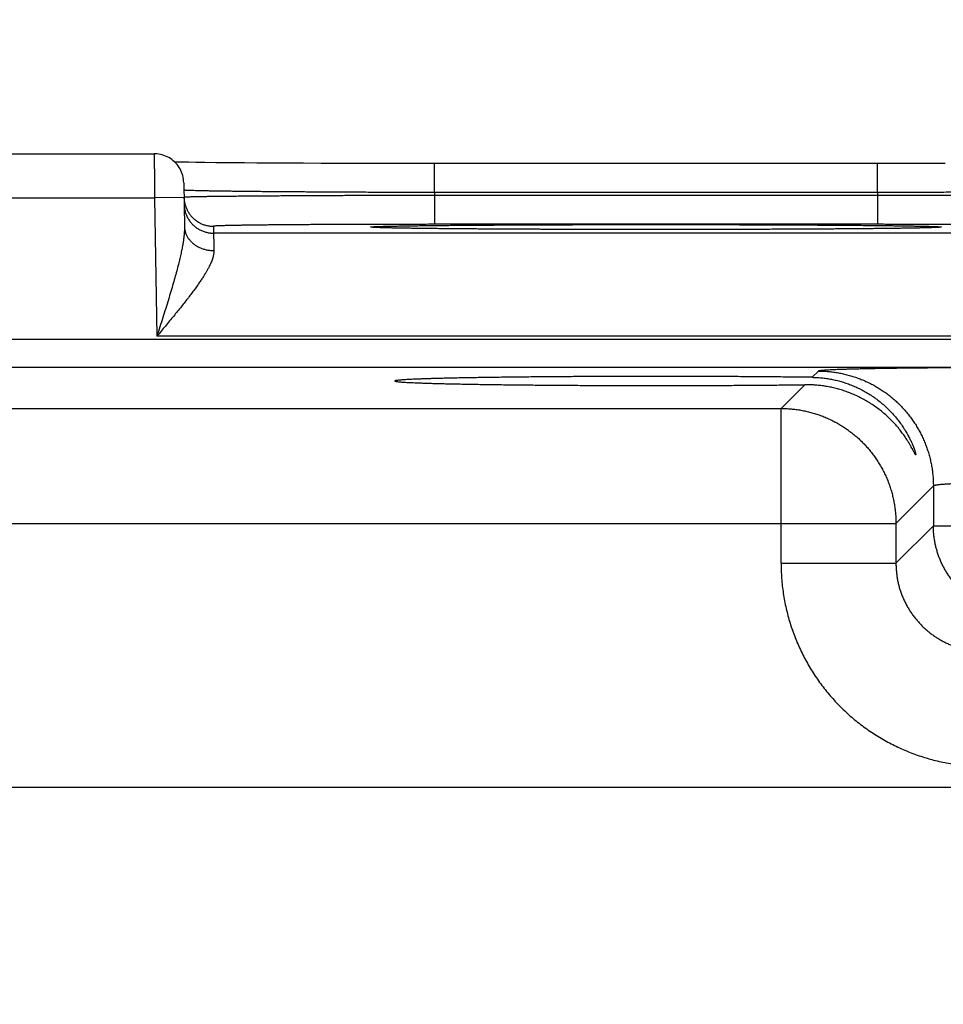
# Model space of a CAD drawing. Header units: inches. Extents: x 0 to 34, y 0 to 22.
# Tile 90 of 111: x 21.585 to 22.211, y 17.581 to 18.249. Entities that reach past the tile are written whole.
import ezdxf

# ---------------------------------------------------------------- set-up
doc = ezdxf.new("R2010")
doc.units = ezdxf.units.IN
doc.header["$LTSCALE"] = 1.87
doc.header["$MEASUREMENT"] = 0
doc.layers.get('0').update_dxf_attribs({"linetype": 'CONTINUOUS'})
doc.layers.add('DIMENSIONS', color=7, linetype='CONTINUOUS')
doc.styles.get("Standard").update_dxf_attribs({"font": 'txt', "width": 0.8})
doc.dimstyles.new('DIMSTYLE_1', dxfattribs={"dimtxt": 0.125, "dimasz": 0.18, "dimexe": 0.18, "dimexo": 0.0625, "dimgap": 0.09, "dimtad": 0, "dimtih": 1, "dimtoh": 1, "dimdec": 3, "dimzin": 4, "dimdsep": 46, "dimtxsty": 'STANDARD', "dimblk": '_FILLED', "dimblk1": '_FILLED', "dimblk2": '_FILLED', "dimcen": 0.09, "dimadec": 0, "dimazin": 0, "dimtp": 0.01, "dimtm": 0.01, "dimtfac": 1, "dimtdec": 3, "dimtofl": 0, "dimtmove": 0, "dimatfit": 3, "dimldrblk": '_FILLED', "dimfxl": 1, "dimtolj": 1, "dimtzin": 4, "dimarcsym": 0})

# ---------------------------------------------------------------- blocks, each defined once
blk = doc.blocks.new('_FILLED')
at = {"color": 0, "linetype": 'BYBLOCK'}
blk.add_solid([(0, 0), (-1, 0.1736), (-1, -0.1736)], dxfattribs=at)
blk = doc.blocks.new('*D6')
at = {"layer": 'DIMENSIONS', "color": 2, "linetype": 'CONTINUOUS'}
for p, q in [((21.10034, 16.91231), (21.10034, 19.78294)), ((23.85034, 16.91231), (23.85034, 19.78294)), ((21.10034, 19.65794), (21.82879, 19.65794)), ((23.85034, 19.65794), (23.27879, 19.65794))]:
    blk.add_line(p, q, dxfattribs=at)
at = {"layer": 'DIMENSIONS', "color": 2, "linetype": 'CONTINUOUS', "xscale": 0.18, "yscale": 0.18, "zscale": 0.18, "rotation": 180}
blk.add_blockref('_FILLED', (21.10034, 19.65794), dxfattribs=at)
at = {"layer": 'DIMENSIONS', "color": 2, "linetype": 'CONTINUOUS', "xscale": 0.18, "yscale": 0.18, "zscale": 0.18}
blk.add_blockref('_FILLED', (23.85034, 19.65794), dxfattribs=at)
at = {"layer": 'DIMENSIONS', "color": 2, "linetype": 'CONTINUOUS', "width": 0.8}
for s, p in [('[', (22.51629, 19.59544)), (']', (23.11629, 19.59544)), ('2.750', (21.89129, 19.59544)), ('69.85', (22.61629, 19.59544))]:
    blk.add_text(s, height=0.125, dxfattribs=at).set_placement(p)

msp = doc.modelspace()

# ---------------------------------------------------------------- linework, layer by layer
at = {"color": 7, "linetype": 'CONTINUOUS'}
for p, q in [((21.42683, 18.15794), (21.67585, 18.15794)), ((21.69157, 18.15227), (21.68977, 18.15231)), ((21.69503, 18.1522), (21.69157, 18.15227)), ((21.69916, 18.15213), (21.69503, 18.1522)), ((21.7041, 18.15206), (21.69916, 18.15213)), ((21.71013, 18.15198), (21.7041, 18.15206)), ((21.71756, 18.15189), (21.71013, 18.15198)), ((21.72657, 18.1518), (21.71756, 18.15189)), ((21.73721, 18.1517), (21.72657, 18.1518)), ((21.74542, 18.15164), (21.73721, 18.1517)), ((21.75488, 18.15158), (21.74542, 18.15164)), ((21.76564, 18.15152), (21.75488, 18.15158)), ((21.77715, 18.15146), (21.76564, 18.15152)), ((21.78904, 18.15141), (21.77715, 18.15146)), ((21.80132, 18.15136), (21.78904, 18.15141)), ((21.81391, 18.15133), (21.80132, 18.15136)), ((21.82674, 18.1513), (21.81391, 18.15133)), ((21.83978, 18.15128), (21.82674, 18.1513)), ((21.85295, 18.15127), (21.83978, 18.15128)), ((21.86594, 18.15127), (21.85295, 18.15127)), ((21.86594, 18.13161), (21.86594, 18.15127)), ((22.17316, 18.15127), (21.86594, 18.15127)), ((22.16674, 18.13161), (22.16674, 18.15127)), ((22.18646, 18.15127), (22.17316, 18.15127)), ((22.1996, 18.15129), (22.18646, 18.15127)), ((22.2126, 18.15131), (22.1996, 18.15129)), ((21.69585, 18.13829), (21.69637, 18.10854)), ((21.86594, 18.13161), (21.86598, 18.12969)), ((22.16674, 18.13161), (21.86594, 18.13161)), ((22.16674, 18.13161), (22.16671, 18.12969)), ((21.42665, 18.12794), (21.67603, 18.12794)), ((21.69603, 18.12829), (21.67603, 18.12794)), ((21.67603, 18.12794), (21.67767, 18.03405)), ((21.86598, 18.12969), (21.86598, 18.11004)), ((22.16671, 18.12969), (21.86598, 18.12969)), ((22.16671, 18.12969), (22.16671, 18.11004)), ((21.71602, 18.10873), (21.7161, 18.10405)), ((21.8249, 18.10797), (21.82487, 18.10797)), ((21.82523, 18.10794), (21.82506, 18.10795)), ((21.82547, 18.10793), (21.82523, 18.10794)), ((21.82578, 18.10791), (21.82547, 18.10793)), ((21.82615, 18.10789), (21.82578, 18.10791)), ((21.82661, 18.10787), (21.82615, 18.10789)), ((21.82745, 18.10783), (21.82661, 18.10787)), ((21.82847, 18.10779), (21.82745, 18.10783)), ((21.83019, 18.10773), (21.82847, 18.10779)), ((21.83241, 18.10767), (21.83019, 18.10773)), ((21.83521, 18.1076), (21.83241, 18.10767)), ((21.83868, 18.10752), (21.83521, 18.1076)), ((21.84293, 18.10744), (21.83868, 18.10752)), ((21.84826, 18.10735), (21.84293, 18.10744)), ((21.85316, 18.10728), (21.84826, 18.10735)), ((21.85901, 18.10721), (21.85316, 18.10728)), ((21.866, 18.10713), (21.85901, 18.10721)), ((22.16671, 18.11004), (21.86598, 18.11004)), ((21.87447, 18.10704), (21.866, 18.10713)), ((21.88503, 18.10695), (21.87447, 18.10704)), ((21.89354, 18.10688), (21.88503, 18.10695)), ((21.90343, 18.10682), (21.89354, 18.10688)), ((21.9146, 18.10675), (21.90343, 18.10682)), ((21.92624, 18.10669), (21.9146, 18.10675)), ((21.93831, 18.10664), (21.92624, 18.10669)), ((21.95078, 18.1066), (21.93831, 18.10664)), ((21.96356, 18.10656), (21.95078, 18.1066)), ((21.97658, 18.10654), (21.96356, 18.10656)), ((21.9898, 18.10652), (21.97658, 18.10654)), ((22.00316, 18.1065), (21.9898, 18.10652)), ((22.01634, 18.1065), (22.00316, 18.1065)), ((22.02964, 18.1065), (22.01634, 18.1065)), ((22.04309, 18.10652), (22.02964, 18.1065)), ((22.0564, 18.10654), (22.04309, 18.10652)), ((22.06951, 18.10657), (22.0564, 18.10654)), ((22.08237, 18.1066), (22.06951, 18.10657)), ((22.09489, 18.10665), (22.08237, 18.1066)), ((22.10711, 18.1067), (22.09489, 18.10665)), ((22.11852, 18.10676), (22.10711, 18.1067)), ((22.1285, 18.10681), (22.11852, 18.10676)), ((22.13709, 18.10687), (22.1285, 18.10681)), ((22.14765, 18.10695), (22.13709, 18.10687)), ((22.15631, 18.10702), (22.14765, 18.10695)), ((22.1637, 18.10709), (22.15631, 18.10702)), ((22.17014, 18.10716), (22.1637, 18.10709)), ((22.17758, 18.10726), (22.17014, 18.10716)), ((22.18385, 18.10734), (22.17758, 18.10726)), ((22.18905, 18.10743), (22.18385, 18.10734)), ((22.19328, 18.10751), (22.18905, 18.10743)), ((22.19668, 18.10758), (22.19328, 18.10751)), ((22.19942, 18.10764), (22.19668, 18.10758)), ((22.20198, 18.10772), (22.19942, 18.10764)), ((22.20387, 18.10778), (22.20198, 18.10772)), ((22.20507, 18.10782), (22.20387, 18.10778)), ((22.20664, 18.10789), (22.20605, 18.10786)), ((22.20697, 18.10791), (22.20664, 18.10789)), ((22.20725, 18.10793), (22.20697, 18.10791)), ((22.20747, 18.10794), (22.20725, 18.10793)), ((22.20764, 18.10795), (22.20747, 18.10794)), ((22.20775, 18.10796), (22.20764, 18.10795)), ((22.31658, 18.10405), (21.7161, 18.10405)), ((24.32503, 18.03188), (20.65466, 18.03188)), ((22.35501, 18.03405), (21.67767, 18.03405)), ((24.32503, 18.01288), (20.65466, 18.01288)), ((22.12658, 18.01043), (22.12234, 18.00619)), ((22.11732, 18.00117), (22.10121, 17.98506)), ((21.50347, 17.98506), (22.10121, 17.98506)), ((22.10121, 17.88005), (22.10121, 17.98506)), ((22.20457, 17.93244), (22.1792, 17.90708)), ((22.20457, 17.93244), (22.20457, 17.90542)), ((21.42549, 17.90708), (22.1792, 17.90708)), ((22.1792, 17.90708), (22.1792, 17.88005)), ((22.20457, 17.90542), (22.1792, 17.88005)), ((22.20457, 17.90542), (22.33012, 17.90542)), ((22.10121, 17.88005), (22.1792, 17.88005)), ((24.17325, 17.72772), (20.78743, 17.72772))]:
    msp.add_line(p, q, dxfattribs=at)
for points in [[(21.69585, 18.13829), (21.69579, 18.13951), (21.69566, 18.14072), (21.69546, 18.14192), (21.69518, 18.1431), (21.69483, 18.14426), (21.69441, 18.14541), (21.69392, 18.14652), (21.69337, 18.1476), (21.69275, 18.14865), (21.69207, 18.14966), (21.69132, 18.15062), (21.69052, 18.15154), (21.68967, 18.1524), (21.68877, 18.15322), (21.68781, 18.15397), (21.68682, 18.15467), (21.68578, 18.15531), (21.68471, 18.15588), (21.6836, 18.15638), (21.68247, 18.15682), (21.68131, 18.15719), (21.68013, 18.15748), (21.67893, 18.15771), (21.67772, 18.15786), (21.67651, 18.15793), (21.67585, 18.15794)], [(21.82506, 18.10795), (21.82494, 18.10796), (21.8249, 18.10797)], [(22.20605, 18.10786), (22.20533, 18.10783), (22.20507, 18.10782)], [(22.20782, 18.10797), (22.20782, 18.10797), (22.20781, 18.10797), (22.20779, 18.10797), (22.20775, 18.10796)]]:
    msp.add_lwpolyline(points, dxfattribs=at)
for points, knots in [([(21.67585, 18.15794), (21.67585, 18.15794), (21.67585, 18.15784), (21.67585, 18.15779), (21.67586, 18.15754), (21.67586, 18.15727), (21.67586, 18.15688), (21.67586, 18.15641), (21.67587, 18.15586), (21.67587, 18.15523), (21.67587, 18.15451), (21.67588, 18.15372), (21.67588, 18.15285), (21.67589, 18.1519), (21.67589, 18.15089), (21.6759, 18.1498), (21.67591, 18.14865), (21.67592, 18.14744), (21.67592, 18.14617), (21.67593, 18.14485), (21.67594, 18.14348), (21.67595, 18.14206), (21.67595, 18.14059), (21.67596, 18.13909), (21.67597, 18.13756), (21.67598, 18.136), (21.67599, 18.13442), (21.676, 18.13282), (21.67601, 18.1312), (21.67602, 18.12957), (21.67603, 18.12849), (21.67603, 18.12794)], [0, 0, 0, 0, 0.000691, 0.004661, 0.011582, 0.021433, 0.034181, 0.049785, 0.068199, 0.08937, 0.113239, 0.139744, 0.168808, 0.200338, 0.234231, 0.270398, 0.308753, 0.349184, 0.391556, 0.435727, 0.481575, 0.528977, 0.577786, 0.627832, 0.678958, 0.731028, 0.783906, 0.837426, 0.891405, 0.945657, 1, 1, 1, 1]), ([(21.86594, 18.13161), (21.86392, 18.13162), (21.85987, 18.13163), (21.85382, 18.13164), (21.84777, 18.13166), (21.84175, 18.13168), (21.83576, 18.1317), (21.82981, 18.13172), (21.8239, 18.13174), (21.81805, 18.13177), (21.81226, 18.13179), (21.80654, 18.13182), (21.80089, 18.13185), (21.79533, 18.13188), (21.78986, 18.13191), (21.78449, 18.13194), (21.77922, 18.13198), (21.77406, 18.13201), (21.76902, 18.13205), (21.7641, 18.13208), (21.75931, 18.13212), (21.75466, 18.13216), (21.75015, 18.1322), (21.74579, 18.13224), (21.74158, 18.13229), (21.73753, 18.13233), (21.73364, 18.13237), (21.72992, 18.13242), (21.72637, 18.13246), (21.723, 18.13251), (21.71981, 18.13255), (21.71681, 18.1326), (21.714, 18.13265), (21.71138, 18.13269), (21.70896, 18.13274), (21.70674, 18.13279), (21.70472, 18.13284), (21.7029, 18.13289), (21.7013, 18.13293), (21.6999, 18.13298), (21.69872, 18.13303), (21.69774, 18.13308), (21.697, 18.13313), (21.69642, 18.13316), (21.69619, 18.13321), (21.69605, 18.13323)], [0, 0, 0, 0, 0.035719, 0.071398, 0.106986, 0.142438, 0.177708, 0.21275, 0.24752, 0.281976, 0.316073, 0.349763, 0.382999, 0.415742, 0.447957, 0.479602, 0.510632, 0.541005, 0.570687, 0.599644, 0.627837, 0.655229, 0.681783, 0.707467, 0.732251, 0.756105, 0.779002, 0.80091, 0.821799, 0.84164, 0.86041, 0.878088, 0.89465, 0.910071, 0.924333, 0.937419, 0.949313, 0.959999, 0.969461, 0.977687, 0.984668, 0.990395, 0.994861, 0.998063, 1, 1, 1, 1]), ([(22.33663, 18.13323), (22.33649, 18.13321), (22.33626, 18.13316), (22.33568, 18.13313), (22.33494, 18.13308), (22.33397, 18.13303), (22.33278, 18.13298), (22.33139, 18.13293), (22.32978, 18.13289), (22.32797, 18.13284), (22.32595, 18.13279), (22.32373, 18.13274), (22.3213, 18.13269), (22.31869, 18.13265), (22.31587, 18.1326), (22.31287, 18.13255), (22.30969, 18.13251), (22.30632, 18.13246), (22.30277, 18.13242), (22.29905, 18.13237), (22.29516, 18.13233), (22.29111, 18.13229), (22.2869, 18.13224), (22.28254, 18.1322), (22.27803, 18.13216), (22.27338, 18.13212), (22.26859, 18.13208), (22.26367, 18.13205), (22.25863, 18.13201), (22.25347, 18.13198), (22.2482, 18.13194), (22.24283, 18.13191), (22.23735, 18.13188), (22.23179, 18.13185), (22.22615, 18.13182), (22.22043, 18.13179), (22.21463, 18.13177), (22.20878, 18.13174), (22.20288, 18.13172), (22.19692, 18.1317), (22.19093, 18.13168), (22.18491, 18.13166), (22.17887, 18.13164), (22.17281, 18.13163), (22.16876, 18.13162), (22.16674, 18.13161)], [0, 0, 0, 0, 0.001937, 0.005138, 0.009604, 0.01533, 0.02231, 0.030535, 0.039996, 0.05068, 0.062573, 0.075657, 0.089916, 0.105334, 0.121893, 0.139568, 0.158335, 0.178171, 0.199055, 0.220959, 0.243852, 0.267704, 0.292486, 0.318168, 0.344721, 0.372113, 0.400309, 0.429269, 0.458954, 0.48933, 0.520363, 0.552011, 0.584228, 0.616975, 0.650214, 0.683907, 0.718007, 0.752465, 0.787238, 0.822282, 0.857554, 0.893007, 0.928597, 0.964278, 1, 1, 1, 1]), ([(21.69603, 18.12829), (21.69603, 18.12792), (21.69607, 18.12716), (21.6962, 18.126), (21.69639, 18.12482), (21.69666, 18.12365), (21.697, 18.12251), (21.69741, 18.12138), (21.69788, 18.12028), (21.69841, 18.11921), (21.69901, 18.11818), (21.69967, 18.11718), (21.70039, 18.11623), (21.70117, 18.11532), (21.70199, 18.11445), (21.70287, 18.11364), (21.7038, 18.11288), (21.70476, 18.11218), (21.70577, 18.11154), (21.70682, 18.11096), (21.70789, 18.11044), (21.709, 18.10999), (21.71013, 18.1096), (21.71128, 18.10929), (21.71245, 18.10904), (21.71364, 18.10886), (21.71483, 18.10875), (21.71562, 18.10873), (21.71602, 18.10873)], [0, 0, 0, 0, 0.035823, 0.074389, 0.112956, 0.151522, 0.190088, 0.228655, 0.267221, 0.305788, 0.344355, 0.382921, 0.421488, 0.460055, 0.498622, 0.537189, 0.575757, 0.614324, 0.652891, 0.691459, 0.730026, 0.768594, 0.807161, 0.845729, 0.884297, 0.922865, 0.961432, 1, 1, 1, 1]), ([(21.86598, 18.12969), (21.86395, 18.12968), (21.85991, 18.12967), (21.85385, 18.12966), (21.8478, 18.12965), (21.84179, 18.12963), (21.8358, 18.12961), (21.82985, 18.12959), (21.82395, 18.12957), (21.8181, 18.12955), (21.81231, 18.12953), (21.80659, 18.12951), (21.80094, 18.12948), (21.79538, 18.12946), (21.78991, 18.12943), (21.78454, 18.1294), (21.77927, 18.12938), (21.77412, 18.12935), (21.76908, 18.12932), (21.76416, 18.12929), (21.75937, 18.12926), (21.75472, 18.12923), (21.75021, 18.12919), (21.74585, 18.12916), (21.74164, 18.12913), (21.73759, 18.12909), (21.7337, 18.12906), (21.72999, 18.12902), (21.72644, 18.12899), (21.72307, 18.12895), (21.71988, 18.12892), (21.71688, 18.12888), (21.71407, 18.12885), (21.71145, 18.12881), (21.70903, 18.12877), (21.70681, 18.12874), (21.70479, 18.1287), (21.70298, 18.12867), (21.70137, 18.12863), (21.69998, 18.12859), (21.6988, 18.12856), (21.69782, 18.12853), (21.69708, 18.12848), (21.6965, 18.12847), (21.69628, 18.12841), (21.69613, 18.12841)], [0, 0, 0, 0, 0.035745, 0.071435, 0.107027, 0.142477, 0.177744, 0.212786, 0.247555, 0.282008, 0.316102, 0.349794, 0.383039, 0.415791, 0.448004, 0.479641, 0.510669, 0.541047, 0.570735, 0.599692, 0.627883, 0.655274, 0.681832, 0.707524, 0.732317, 0.756177, 0.779075, 0.80098, 0.821867, 0.841711, 0.860484, 0.878159, 0.894716, 0.910135, 0.924399, 0.937486, 0.949378, 0.960059, 0.969515, 0.977736, 0.984711, 0.99043, 0.994887, 0.998078, 1, 1, 1, 1]), ([(22.33655, 18.12841), (22.33641, 18.12841), (22.33618, 18.12847), (22.3356, 18.12848), (22.33486, 18.12853), (22.33389, 18.12856), (22.3327, 18.12859), (22.33131, 18.12863), (22.3297, 18.12867), (22.32789, 18.1287), (22.32587, 18.12874), (22.32365, 18.12877), (22.32123, 18.12881), (22.31861, 18.12885), (22.3158, 18.12888), (22.3128, 18.12892), (22.30962, 18.12895), (22.30625, 18.12899), (22.3027, 18.12902), (22.29898, 18.12906), (22.2951, 18.12909), (22.29105, 18.12913), (22.28684, 18.12916), (22.28248, 18.12919), (22.27797, 18.12923), (22.27332, 18.12926), (22.26853, 18.12929), (22.26361, 18.12932), (22.25857, 18.12935), (22.25341, 18.12938), (22.24815, 18.1294), (22.24277, 18.12943), (22.2373, 18.12946), (22.23174, 18.12948), (22.2261, 18.12951), (22.22038, 18.12953), (22.21459, 18.12955), (22.20874, 18.12957), (22.20284, 18.12959), (22.19689, 18.12961), (22.1909, 18.12963), (22.18488, 18.12965), (22.17883, 18.12966), (22.17278, 18.12967), (22.16873, 18.12968), (22.16671, 18.12969)], [0, 0, 0, 0, 0.001922, 0.005113, 0.00957, 0.015288, 0.022262, 0.030482, 0.039937, 0.050616, 0.062506, 0.075592, 0.089853, 0.10527, 0.121823, 0.139496, 0.158265, 0.178105, 0.198989, 0.22089, 0.243783, 0.267638, 0.292428, 0.318119, 0.34468, 0.372074, 0.400267, 0.429226, 0.458916, 0.489297, 0.520327, 0.551967, 0.584183, 0.616938, 0.650186, 0.683881, 0.717977, 0.752433, 0.787205, 0.822249, 0.857519, 0.892972, 0.928565, 0.964256, 1, 1, 1, 1]), ([(21.69611, 18.1237), (21.69611, 18.1233), (21.69615, 18.12251), (21.69628, 18.12132), (21.69648, 18.12014), (21.69675, 18.11897), (21.69708, 18.11783), (21.69749, 18.1167), (21.69796, 18.1156), (21.6985, 18.11454), (21.6991, 18.1135), (21.69976, 18.1125), (21.70047, 18.11155), (21.70125, 18.11064), (21.70208, 18.10978), (21.70295, 18.10896), (21.70388, 18.10821), (21.70485, 18.1075), (21.70585, 18.10686), (21.7069, 18.10628), (21.70798, 18.10576), (21.70908, 18.10531), (21.71021, 18.10492), (21.71137, 18.10461), (21.71254, 18.10436), (21.71372, 18.10418), (21.71491, 18.10407), (21.7157, 18.10405), (21.7161, 18.10405)], [0, 0, 0, 0, 0.038462, 0.076923, 0.115385, 0.153847, 0.192308, 0.23077, 0.269232, 0.307693, 0.346155, 0.384616, 0.423078, 0.461539, 0.500001, 0.538462, 0.576924, 0.615385, 0.653847, 0.692308, 0.73077, 0.769231, 0.807693, 0.846154, 0.884616, 0.923077, 0.961539, 1, 1, 1, 1]), ([(21.69637, 18.10854), (21.69638, 18.10795), (21.69637, 18.10671), (21.69628, 18.10475), (21.69609, 18.10257), (21.6958, 18.10016), (21.6954, 18.09748), (21.69487, 18.09451), (21.69422, 18.09124), (21.69342, 18.08765), (21.69247, 18.08371), (21.69137, 18.07941), (21.69011, 18.07476), (21.68869, 18.06975), (21.68713, 18.06441), (21.68542, 18.05875), (21.6836, 18.05283), (21.68167, 18.04669), (21.67969, 18.04041), (21.67834, 18.03618), (21.67767, 18.03405)], [0, 0, 0, 0, 0.022884, 0.048266, 0.076504, 0.107952, 0.142988, 0.181957, 0.225166, 0.272912, 0.32545, 0.382981, 0.445586, 0.513225, 0.585692, 0.6626, 0.74338, 0.827177, 0.913025, 1, 1, 1, 1]), ([(21.69637, 18.10854), (21.69638, 18.1082), (21.69641, 18.10754), (21.69654, 18.10655), (21.69673, 18.10557), (21.697, 18.1046), (21.69733, 18.10364), (21.69774, 18.10271), (21.69821, 18.10179), (21.69875, 18.10091), (21.69934, 18.10005), (21.7, 18.09922), (21.70072, 18.09843), (21.7015, 18.09767), (21.70233, 18.09695), (21.7032, 18.09628), (21.70413, 18.09566), (21.7051, 18.09508), (21.70611, 18.09454), (21.70715, 18.09407), (21.70823, 18.09364), (21.70934, 18.09327), (21.71047, 18.09295), (21.71162, 18.09269), (21.7128, 18.09249), (21.71398, 18.09235), (21.71517, 18.09227), (21.71597, 18.09225), (21.71637, 18.09226)], [0, 0, 0, 0, 0.034885, 0.069825, 0.104875, 0.140088, 0.175513, 0.211196, 0.247177, 0.283491, 0.32017, 0.357237, 0.39471, 0.4326, 0.470912, 0.509646, 0.548795, 0.588346, 0.628282, 0.66858, 0.709212, 0.750149, 0.791354, 0.83279, 0.874416, 0.916189, 0.958066, 1, 1, 1, 1]), ([(21.86598, 18.11004), (21.86415, 18.11004), (21.86049, 18.11004), (21.85502, 18.11003), (21.84957, 18.11003), (21.84413, 18.11002), (21.83873, 18.11002), (21.83337, 18.11001), (21.82805, 18.11), (21.82278, 18.10998), (21.81757, 18.10997), (21.81242, 18.10995), (21.80734, 18.10993), (21.80234, 18.10991), (21.79742, 18.10989), (21.7926, 18.10987), (21.78788, 18.10985), (21.78326, 18.10982), (21.77875, 18.10979), (21.77436, 18.10977), (21.77009, 18.10974), (21.76595, 18.1097), (21.76194, 18.10967), (21.75807, 18.10964), (21.75434, 18.1096), (21.75076, 18.10957), (21.74734, 18.10953), (21.74407, 18.10949), (21.74097, 18.10945), (21.73803, 18.10941), (21.73526, 18.10937), (21.73267, 18.10933), (21.73026, 18.10929), (21.72803, 18.10924), (21.72598, 18.1092), (21.72411, 18.10915), (21.72244, 18.10911), (21.72096, 18.10906), (21.71967, 18.10902), (21.71858, 18.10897), (21.71768, 18.10893), (21.717, 18.10888), (21.71646, 18.10884), (21.71622, 18.10878), (21.71602, 18.10877), (21.71602, 18.10873)], [0, 0, 0, 0, 0.036563, 0.073065, 0.109457, 0.14569, 0.181718, 0.217497, 0.252983, 0.288135, 0.322908, 0.357259, 0.391136, 0.424487, 0.457263, 0.489424, 0.520931, 0.551745, 0.581824, 0.611127, 0.639615, 0.667249, 0.693993, 0.719813, 0.744675, 0.768543, 0.791383, 0.813168, 0.833871, 0.853463, 0.871916, 0.889203, 0.905305, 0.920206, 0.933882, 0.946312, 0.957475, 0.967357, 0.97595, 0.983243, 0.989228, 0.993893, 0.997237, 0.99926, 1, 1, 1, 1]), ([(21.82486, 18.10794), (21.82475, 18.10794), (21.82436, 18.10796), (21.82379, 18.108), (21.82316, 18.10807), (21.82287, 18.10809), (21.82257, 18.10819), (21.82287, 18.10829), (21.82316, 18.10831), (21.82379, 18.10838), (21.82459, 18.10843), (21.82566, 18.10849), (21.82695, 18.10855), (21.82847, 18.1086), (21.83022, 18.10866), (21.83219, 18.10872), (21.83439, 18.10877), (21.83681, 18.10883), (21.83946, 18.10888), (21.84231, 18.10893), (21.84538, 18.10899), (21.84866, 18.10904), (21.85214, 18.10909), (21.85582, 18.10914), (21.85969, 18.10919), (21.86376, 18.10923), (21.86801, 18.10928), (21.87245, 18.10932), (21.87706, 18.10937), (21.88184, 18.10941), (21.88678, 18.10945), (21.89188, 18.10949), (21.89713, 18.10952), (21.90253, 18.10956), (21.90806, 18.10959), (21.91373, 18.10962), (21.91952, 18.10966), (21.92543, 18.10968), (21.93146, 18.10971), (21.93758, 18.10974), (21.94381, 18.10976), (21.95012, 18.10978), (21.95651, 18.1098), (21.96297, 18.10982), (21.96949, 18.10983), (21.97607, 18.10984), (21.98271, 18.10986), (21.98938, 18.10986), (21.99609, 18.10987), (22.00283, 18.10988), (22.00958, 18.10988), (22.01409, 18.10988), (22.01634, 18.10988)], [0, 0, 0, 0, 0.001767, 0.005982, 0.009003, 0.010831, 0.011503, 0.012176, 0.014005, 0.017025, 0.021241, 0.026648, 0.033237, 0.041002, 0.049934, 0.060024, 0.071259, 0.083626, 0.097108, 0.111688, 0.127351, 0.144077, 0.161847, 0.180637, 0.200424, 0.221184, 0.242894, 0.265526, 0.289055, 0.31345, 0.33868, 0.364714, 0.391522, 0.419071, 0.447328, 0.476255, 0.505819, 0.535986, 0.566724, 0.597995, 0.629759, 0.661974, 0.694595, 0.727577, 0.760876, 0.794463, 0.828309, 0.862381, 0.896636, 0.931023, 0.965494, 1, 1, 1, 1]), ([(22.01634, 18.1065), (22.01408, 18.1065), (22.00957, 18.1065), (22.00282, 18.1065), (21.99608, 18.10651), (21.98937, 18.10652), (21.9827, 18.10653), (21.97606, 18.10654), (21.96948, 18.10655), (21.96296, 18.10657), (21.9565, 18.10658), (21.95011, 18.1066), (21.9438, 18.10662), (21.93757, 18.10665), (21.93145, 18.10667), (21.92543, 18.1067), (21.91952, 18.10673), (21.91372, 18.10676), (21.90806, 18.10679), (21.90252, 18.10682), (21.89712, 18.10686), (21.89187, 18.10689), (21.88677, 18.10693), (21.88183, 18.10697), (21.87705, 18.10702), (21.87244, 18.10706), (21.86801, 18.1071), (21.86376, 18.10715), (21.85969, 18.1072), (21.85581, 18.10724), (21.85213, 18.10729), (21.84865, 18.10734), (21.84538, 18.1074), (21.84231, 18.10745), (21.83945, 18.1075), (21.83681, 18.10755), (21.83439, 18.10761), (21.83219, 18.10767), (21.83021, 18.10772), (21.82847, 18.10778), (21.82694, 18.10783), (21.82577, 18.10789), (21.8251, 18.10792), (21.82486, 18.10794)], [0, 0, 0, 0, 0.035354, 0.070654, 0.105856, 0.140915, 0.175786, 0.210428, 0.244806, 0.27889, 0.312646, 0.34603, 0.379, 0.411511, 0.44352, 0.474982, 0.505861, 0.536121, 0.565728, 0.594648, 0.622844, 0.650283, 0.676929, 0.702752, 0.727719, 0.7518, 0.774965, 0.797185, 0.818433, 0.838683, 0.857913, 0.876098, 0.893218, 0.909248, 0.924169, 0.937966, 0.950621, 0.96212, 0.972447, 0.981588, 0.989534, 0.996276, 1, 1, 1, 1]), ([(22.01634, 18.10988), (22.0186, 18.10988), (22.02311, 18.10988), (22.02986, 18.10988), (22.0366, 18.10987), (22.04331, 18.10986), (22.04999, 18.10986), (22.05662, 18.10984), (22.0632, 18.10983), (22.06972, 18.10982), (22.07618, 18.1098), (22.08257, 18.10978), (22.08889, 18.10976), (22.09511, 18.10974), (22.10123, 18.10971), (22.10726, 18.10968), (22.11317, 18.10966), (22.11896, 18.10962), (22.12463, 18.10959), (22.13016, 18.10956), (22.13556, 18.10952), (22.14081, 18.10949), (22.14591, 18.10945), (22.15085, 18.10941), (22.15563, 18.10937), (22.16024, 18.10932), (22.16467, 18.10928), (22.16893, 18.10923), (22.17299, 18.10919), (22.17687, 18.10914), (22.18055, 18.10909), (22.18403, 18.10904), (22.18731, 18.10899), (22.19037, 18.10893), (22.19323, 18.10888), (22.19587, 18.10883), (22.19829, 18.10877), (22.20049, 18.10872), (22.20247, 18.10866), (22.20422, 18.1086), (22.20574, 18.10855), (22.20702, 18.10849), (22.20809, 18.10843), (22.2089, 18.10838), (22.20952, 18.10831), (22.20981, 18.10829), (22.21011, 18.10819), (22.20981, 18.10809), (22.20952, 18.10807), (22.2089, 18.108), (22.20832, 18.10796), (22.20794, 18.10794), (22.20782, 18.10794)], [0, 0, 0, 0, 0.034542, 0.069031, 0.103424, 0.137677, 0.171746, 0.205592, 0.239181, 0.272481, 0.305461, 0.338078, 0.37029, 0.402054, 0.433327, 0.464067, 0.494236, 0.523801, 0.552727, 0.580982, 0.608531, 0.635339, 0.661373, 0.686602, 0.710995, 0.734523, 0.757155, 0.778865, 0.799624, 0.819409, 0.838197, 0.855965, 0.872691, 0.888353, 0.902931, 0.91641, 0.928775, 0.940009, 0.950099, 0.95903, 0.966793, 0.97338, 0.978785, 0.983001, 0.986022, 0.98785, 0.988522, 0.989195, 0.991024, 0.994044, 0.998261, 1, 1, 1, 1]), ([(22.20782, 18.10794), (22.20758, 18.10792), (22.20691, 18.10789), (22.20574, 18.10783), (22.20422, 18.10778), (22.20247, 18.10772), (22.20049, 18.10767), (22.19829, 18.10761), (22.19587, 18.10755), (22.19323, 18.1075), (22.19037, 18.10745), (22.1873, 18.1074), (22.18403, 18.10734), (22.18055, 18.10729), (22.17686, 18.10724), (22.17299, 18.1072), (22.16892, 18.10715), (22.16467, 18.1071), (22.16023, 18.10706), (22.15562, 18.10702), (22.15085, 18.10697), (22.1459, 18.10693), (22.1408, 18.10689), (22.13555, 18.10686), (22.13015, 18.10682), (22.12462, 18.10679), (22.11895, 18.10676), (22.11316, 18.10673), (22.10725, 18.1067), (22.10123, 18.10667), (22.0951, 18.10665), (22.08888, 18.10662), (22.08257, 18.1066), (22.07618, 18.10658), (22.06971, 18.10657), (22.06319, 18.10655), (22.05661, 18.10654), (22.04998, 18.10653), (22.0433, 18.10652), (22.03659, 18.10651), (22.02985, 18.1065), (22.0231, 18.1065), (22.0186, 18.1065), (22.01634, 18.1065)], [0, 0, 0, 0, 0.003753, 0.010498, 0.018445, 0.027587, 0.037914, 0.049414, 0.062072, 0.075871, 0.090794, 0.106825, 0.123945, 0.142132, 0.161365, 0.181618, 0.202866, 0.225086, 0.248251, 0.272333, 0.297302, 0.323125, 0.349771, 0.37721, 0.405407, 0.434329, 0.463937, 0.494196, 0.525072, 0.556533, 0.58854, 0.621052, 0.654024, 0.687412, 0.721169, 0.755252, 0.789629, 0.824271, 0.859145, 0.894205, 0.929401, 0.964683, 1, 1, 1, 1]), ([(22.31666, 18.10873), (22.31666, 18.10877), (22.31646, 18.10878), (22.31622, 18.10884), (22.31569, 18.10888), (22.315, 18.10893), (22.3141, 18.10897), (22.31301, 18.10902), (22.31172, 18.10906), (22.31024, 18.10911), (22.30857, 18.10915), (22.30671, 18.1092), (22.30466, 18.10924), (22.30242, 18.10929), (22.30001, 18.10933), (22.29742, 18.10937), (22.29465, 18.10941), (22.29171, 18.10945), (22.28861, 18.10949), (22.28535, 18.10953), (22.28192, 18.10957), (22.27834, 18.1096), (22.27462, 18.10964), (22.27075, 18.10967), (22.26674, 18.1097), (22.26259, 18.10974), (22.25832, 18.10977), (22.25393, 18.10979), (22.24942, 18.10982), (22.2448, 18.10985), (22.24008, 18.10987), (22.23526, 18.10989), (22.23034, 18.10991), (22.22534, 18.10993), (22.22026, 18.10995), (22.21512, 18.10997), (22.2099, 18.10998), (22.20463, 18.11), (22.19931, 18.11001), (22.19395, 18.11002), (22.18855, 18.11002), (22.18311, 18.11003), (22.17766, 18.11003), (22.17219, 18.11004), (22.16853, 18.11004), (22.16671, 18.11004)], [0, 0, 0, 0, 0.00074, 0.002764, 0.006108, 0.010774, 0.016758, 0.024052, 0.032645, 0.042528, 0.053691, 0.06612, 0.079797, 0.094698, 0.110802, 0.128089, 0.146542, 0.166133, 0.186836, 0.208621, 0.231461, 0.255329, 0.28019, 0.30601, 0.332755, 0.360389, 0.388877, 0.418181, 0.448261, 0.479076, 0.510585, 0.542746, 0.575521, 0.608871, 0.642749, 0.6771, 0.711874, 0.747026, 0.782512, 0.818291, 0.854319, 0.890554, 0.926946, 0.963445, 1, 1, 1, 1]), ([(21.7161, 18.10405), (21.7161, 18.10402), (21.71611, 18.10391), (21.71611, 18.10367), (21.71612, 18.1033), (21.71613, 18.10278), (21.71615, 18.10213), (21.71616, 18.10135), (21.71618, 18.10043), (21.71621, 18.09938), (21.71623, 18.09819), (21.71626, 18.09689), (21.7163, 18.09545), (21.71633, 18.09389), (21.71635, 18.09282), (21.71637, 18.09226)], [0, 0, 0, 0, 0.008221, 0.028243, 0.060025, 0.103511, 0.158627, 0.22527, 0.303301, 0.392555, 0.49284, 0.603947, 0.725669, 0.857773, 1, 1, 1, 1]), ([(21.71637, 18.09226), (21.71637, 18.09193), (21.71636, 18.09126), (21.71625, 18.09022), (21.71606, 18.08911), (21.71577, 18.08793), (21.71539, 18.08666), (21.71491, 18.08531), (21.71432, 18.08387), (21.71361, 18.08232), (21.71278, 18.08067), (21.71183, 18.07891), (21.71074, 18.07702), (21.70951, 18.07502), (21.70813, 18.07288), (21.7066, 18.07062), (21.70493, 18.06821), (21.70309, 18.06567), (21.7011, 18.063), (21.69896, 18.06019), (21.69668, 18.05725), (21.69425, 18.05419), (21.6917, 18.05102), (21.68903, 18.04775), (21.68628, 18.0444), (21.68345, 18.04099), (21.68057, 18.03753), (21.67864, 18.03521), (21.67767, 18.03405)], [0, 0, 0, 0, 0.013767, 0.02849, 0.044343, 0.061496, 0.080115, 0.100365, 0.122402, 0.146375, 0.172446, 0.200769, 0.231483, 0.26472, 0.300604, 0.339231, 0.380672, 0.424982, 0.472158, 0.522156, 0.574897, 0.630217, 0.687914, 0.747698, 0.80919, 0.871994, 0.935726, 1, 1, 1, 1]), ([(22.26456, 18.0128), (22.26282, 18.0128), (22.25935, 18.0128), (22.25415, 18.01279), (22.24895, 18.01278), (22.24378, 18.01277), (22.23863, 18.01276), (22.23352, 18.01274), (22.22845, 18.01272), (22.22343, 18.01269), (22.21847, 18.01266), (22.21358, 18.01263), (22.20876, 18.01259), (22.20402, 18.01256), (22.19936, 18.01251), (22.19481, 18.01247), (22.19035, 18.01242), (22.186, 18.01237), (22.18176, 18.01232), (22.17764, 18.01226), (22.17364, 18.0122), (22.16978, 18.01214), (22.16605, 18.01208), (22.16246, 18.01201), (22.15902, 18.01194), (22.15573, 18.01187), (22.1526, 18.0118), (22.14962, 18.01173), (22.14682, 18.01165), (22.14418, 18.01157), (22.14171, 18.01149), (22.13943, 18.01141), (22.13732, 18.01132), (22.13539, 18.01124), (22.13365, 18.01115), (22.13209, 18.01107), (22.13073, 18.01098), (22.12956, 18.01089), (22.12858, 18.01081), (22.1278, 18.01072), (22.12721, 18.01063), (22.12683, 18.01055), (22.12663, 18.01048), (22.12658, 18.01043)], [0, 0, 0, 0, 0.037696, 0.075415, 0.113078, 0.150605, 0.187924, 0.224964, 0.261683, 0.298042, 0.33399, 0.369462, 0.404398, 0.438746, 0.47246, 0.505492, 0.537801, 0.569342, 0.600069, 0.629934, 0.658891, 0.686902, 0.713931, 0.739939, 0.764885, 0.788728, 0.811435, 0.83298, 0.853332, 0.872461, 0.890334, 0.906927, 0.922222, 0.936202, 0.94884, 0.960113, 0.970005, 0.978507, 0.985613, 0.991312, 0.995598, 0.998476, 1, 1, 1, 1]), ([(22.01634, 18.0068), (22.01423, 18.0068), (22.01002, 18.0068), (22.00371, 18.0068), (21.99742, 18.00679), (21.99114, 18.00677), (21.98491, 18.00676), (21.97871, 18.00673), (21.97256, 18.00671), (21.96646, 18.00668), (21.96043, 18.00665), (21.95447, 18.00661), (21.94859, 18.00657), (21.94279, 18.00653), (21.93709, 18.00648), (21.93149, 18.00643), (21.926, 18.00637), (21.92062, 18.00632), (21.91536, 18.00625), (21.91024, 18.00619), (21.90524, 18.00612), (21.90039, 18.00605), (21.89569, 18.00598), (21.89114, 18.0059), (21.88675, 18.00582), (21.88253, 18.00574), (21.87848, 18.00566), (21.8746, 18.00557), (21.8709, 18.00548), (21.86739, 18.00539), (21.86407, 18.00529), (21.86094, 18.0052), (21.85801, 18.0051), (21.85528, 18.005), (21.85276, 18.0049), (21.85044, 18.0048), (21.84834, 18.0047), (21.84645, 18.00459), (21.84478, 18.00449), (21.84332, 18.00438), (21.84209, 18.00427), (21.84107, 18.00416), (21.84029, 18.00407), (21.83971, 18.00394), (21.83939, 18.00388), (21.8392, 18.00375), (21.8392, 18.00371)], [0, 0, 0, 0, 0.035661, 0.071285, 0.106806, 0.1422, 0.177414, 0.212392, 0.24711, 0.281511, 0.315546, 0.349191, 0.382383, 0.415088, 0.447273, 0.478877, 0.509878, 0.540232, 0.569889, 0.598829, 0.627005, 0.654376, 0.680923, 0.706596, 0.73137, 0.755218, 0.778096, 0.799989, 0.820864, 0.840687, 0.859447, 0.87711, 0.893653, 0.909064, 0.923314, 0.936389, 0.948275, 0.958951, 0.968409, 0.976638, 0.983624, 0.989365, 0.993854, 0.997094, 0.999102, 1, 1, 1, 1]), ([(22.12234, 18.00619), (22.12063, 18.00621), (22.11717, 18.00626), (22.11192, 18.00632), (22.10655, 18.00637), (22.10106, 18.00643), (22.09547, 18.00648), (22.08977, 18.00653), (22.08399, 18.00657), (22.07811, 18.00661), (22.07216, 18.00665), (22.06614, 18.00668), (22.06005, 18.00671), (22.05391, 18.00674), (22.04772, 18.00676), (22.0415, 18.00677), (22.03523, 18.00679), (22.02895, 18.0068), (22.02265, 18.0068), (22.01844, 18.0068), (22.01634, 18.0068)], [0, 0, 0, 0, 0.048347, 0.097906, 0.148601, 0.200387, 0.253177, 0.306925, 0.361543, 0.41698, 0.473151, 0.529992, 0.587433, 0.645389, 0.703806, 0.762587, 0.821681, 0.88099, 0.94046, 1, 1, 1, 1]), ([(22.12234, 18.00619), (22.12341, 18.00618), (22.12557, 18.0061), (22.12882, 18.00585), (22.13209, 18.00545), (22.13538, 18.0049), (22.13868, 18.00419), (22.14199, 18.00332), (22.1453, 18.00229), (22.1486, 18.00109), (22.15188, 17.99972), (22.15515, 17.99816), (22.15837, 17.99643), (22.16156, 17.99452), (22.16468, 17.99242), (22.16773, 17.99014), (22.17069, 17.98768), (22.17355, 17.98506), (22.17627, 17.98228), (22.17885, 17.97937), (22.18123, 17.97638), (22.1834, 17.97337), (22.18532, 17.97041), (22.18696, 17.96761), (22.18832, 17.96505), (22.18941, 17.96278), (22.19028, 17.96082), (22.19096, 17.95916), (22.19148, 17.95778), (22.19187, 17.95666), (22.19216, 17.95575), (22.19237, 17.95503), (22.19251, 17.9545), (22.19259, 17.95409), (22.19261, 17.95391), (22.19261, 17.95382)], [0, 0, 0, 0, 0.034399, 0.069165, 0.104307, 0.139829, 0.175801, 0.212251, 0.249176, 0.286609, 0.324586, 0.363092, 0.402148, 0.441756, 0.48188, 0.52251, 0.563569, 0.604966, 0.646538, 0.688039, 0.72905, 0.768917, 0.806873, 0.841825, 0.872796, 0.899551, 0.922297, 0.94129, 0.956888, 0.969496, 0.979525, 0.987341, 0.993244, 0.997437, 1, 1, 1, 1]), ([(22.12658, 18.01043), (22.12771, 18.01043), (22.12998, 18.01038), (22.13338, 18.01016), (22.13676, 18.00979), (22.14012, 18.00927), (22.14346, 18.0086), (22.14677, 18.00779), (22.15003, 18.00684), (22.15326, 18.00575), (22.15643, 18.00451), (22.15954, 18.00314), (22.16259, 18.00164), (22.16558, 18), (22.16849, 17.99823), (22.17132, 17.99634), (22.17406, 17.99433), (22.17672, 17.9922), (22.17928, 17.98995), (22.18173, 17.9876), (22.18409, 17.98514), (22.18633, 17.98258), (22.18846, 17.97993), (22.19047, 17.97718), (22.19237, 17.97435), (22.19413, 17.97144), (22.19577, 17.96846), (22.19727, 17.96541), (22.19865, 17.96229), (22.19988, 17.95912), (22.20097, 17.9559), (22.20193, 17.95263), (22.20274, 17.94933), (22.2034, 17.94599), (22.20392, 17.94263), (22.20429, 17.93924), (22.20452, 17.93585), (22.20457, 17.93358), (22.20457, 17.93244)], [0, 0, 0, 0, 0.027775, 0.055551, 0.083327, 0.111104, 0.138881, 0.166658, 0.194436, 0.222213, 0.249992, 0.27777, 0.305549, 0.333327, 0.361106, 0.388885, 0.416665, 0.444444, 0.472223, 0.500003, 0.527782, 0.555561, 0.58334, 0.61112, 0.638898, 0.666677, 0.694456, 0.722234, 0.750012, 0.77779, 0.805567, 0.833344, 0.861121, 0.888898, 0.916674, 0.94445, 0.972225, 1, 1, 1, 1]), ([(21.8392, 18.00371), (21.8392, 18.00367), (21.83939, 18.00354), (21.83971, 18.00348), (21.84029, 18.00336), (21.84107, 18.00326), (21.84209, 18.00315), (21.84332, 18.00305), (21.84478, 18.00294), (21.84645, 18.00284), (21.84834, 18.00273), (21.85044, 18.00263), (21.85276, 18.00252), (21.85528, 18.00242), (21.85801, 18.00232), (21.86094, 18.00223), (21.86407, 18.00213), (21.86739, 18.00204), (21.8709, 18.00195), (21.8746, 18.00186), (21.87848, 18.00177), (21.88253, 18.00169), (21.88675, 18.0016), (21.89114, 18.00152), (21.89569, 18.00145), (21.90039, 18.00137), (21.90524, 18.0013), (21.91024, 18.00124), (21.91536, 18.00117), (21.92062, 18.00111), (21.926, 18.00105), (21.93149, 18.001), (21.93709, 18.00095), (21.94279, 18.0009), (21.94859, 18.00086), (21.95447, 18.00081), (21.96043, 18.00078), (21.96646, 18.00075), (21.97256, 18.00072), (21.97871, 18.00069), (21.98491, 18.00067), (21.99114, 18.00065), (21.99742, 18.00064), (22.00371, 18.00063), (22.01002, 18.00062), (22.01423, 18.00062), (22.01634, 18.00062)], [0, 0, 0, 0, 0.000884, 0.002892, 0.006132, 0.010621, 0.016362, 0.023348, 0.031577, 0.041036, 0.051712, 0.063598, 0.076673, 0.090923, 0.106334, 0.122878, 0.140541, 0.159301, 0.179124, 0.2, 0.221893, 0.244771, 0.26862, 0.293394, 0.319068, 0.345615, 0.372986, 0.401162, 0.430103, 0.45976, 0.490115, 0.521116, 0.552721, 0.584906, 0.617612, 0.650804, 0.68445, 0.718485, 0.752887, 0.787605, 0.822583, 0.857798, 0.893192, 0.928714, 0.964338, 1, 1, 1, 1]), ([(22.01634, 18.00062), (22.01845, 18.00062), (22.02266, 18.00062), (22.02897, 18.00063), (22.03526, 18.00064), (22.04153, 18.00065), (22.04776, 18.00067), (22.05396, 18.00069), (22.06011, 18.00072), (22.0662, 18.00075), (22.07223, 18.00078), (22.07818, 18.00081), (22.08406, 18.00085), (22.08986, 18.0009), (22.09556, 18.00095), (22.10115, 18.001), (22.10665, 18.00105), (22.11202, 18.00111), (22.11557, 18.00115), (22.11732, 18.00117)], [0, 0, 0, 0, 0.062575, 0.125073, 0.187407, 0.24951, 0.311286, 0.372676, 0.433582, 0.493947, 0.553672, 0.612705, 0.670947, 0.728346, 0.784809, 0.840282, 0.89468, 0.947944, 1, 1, 1, 1]), ([(22.19261, 17.95382), (22.19261, 17.95381), (22.19261, 17.95376), (22.19261, 17.95367), (22.19245, 17.95373), (22.19235, 17.95391), (22.19214, 17.95419), (22.1919, 17.95464), (22.19156, 17.95524), (22.19115, 17.95603), (22.19062, 17.95702), (22.18995, 17.95825), (22.18913, 17.95973), (22.1881, 17.96149), (22.18684, 17.96354), (22.1853, 17.96588), (22.18348, 17.96845), (22.18138, 17.97117), (22.17902, 17.97395), (22.17645, 17.97672), (22.1737, 17.97942), (22.17079, 17.982), (22.16777, 17.98444), (22.16464, 17.98672), (22.16142, 17.98884), (22.15814, 17.99078), (22.15481, 17.99256), (22.15143, 17.99416), (22.14802, 17.99558), (22.14459, 17.99684), (22.14116, 17.99793), (22.13771, 17.99885), (22.13428, 17.99962), (22.13085, 18.00023), (22.12743, 18.00069), (22.12404, 18.001), (22.12067, 18.00117), (22.11843, 18.00119), (22.11732, 18.00117)], [0, 0, 0, 0, 0.000065, 0.0013, 0.002182, 0.004316, 0.00797, 0.013309, 0.020537, 0.029915, 0.041759, 0.056418, 0.074294, 0.095798, 0.121344, 0.151209, 0.184941, 0.221712, 0.260682, 0.301083, 0.342161, 0.383507, 0.424858, 0.466046, 0.506955, 0.547493, 0.587631, 0.62732, 0.666552, 0.705333, 0.743638, 0.781489, 0.818914, 0.855898, 0.892461, 0.928668, 0.964513, 1, 1, 1, 1]), ([(22.10121, 17.98506), (22.10234, 17.98506), (22.10461, 17.98501), (22.10801, 17.98479), (22.11139, 17.98442), (22.11475, 17.9839), (22.11809, 17.98323), (22.1214, 17.98242), (22.12467, 17.98147), (22.12789, 17.98038), (22.13106, 17.97914), (22.13418, 17.97777), (22.13723, 17.97626), (22.14021, 17.97463), (22.14312, 17.97286), (22.14595, 17.97097), (22.1487, 17.96896), (22.15135, 17.96682), (22.15391, 17.96458), (22.15637, 17.96223), (22.15872, 17.95977), (22.16097, 17.95721), (22.1631, 17.95455), (22.16511, 17.95181), (22.167, 17.94898), (22.16877, 17.94607), (22.1704, 17.94308), (22.17191, 17.94003), (22.17328, 17.93692), (22.17451, 17.93374), (22.17561, 17.93052), (22.17656, 17.92725), (22.17737, 17.92395), (22.17803, 17.92061), (22.17855, 17.91725), (22.17892, 17.91387), (22.17915, 17.91047), (22.1792, 17.90821), (22.1792, 17.90708)], [0, 0, 0, 0, 0.027778, 0.055556, 0.083335, 0.111114, 0.138893, 0.166673, 0.194453, 0.222233, 0.250014, 0.277795, 0.305576, 0.333357, 0.361139, 0.38892, 0.416702, 0.444484, 0.472265, 0.500047, 0.527829, 0.555611, 0.583392, 0.611174, 0.638955, 0.666735, 0.694518, 0.722299, 0.750078, 0.777857, 0.805635, 0.833415, 0.861198, 0.888978, 0.916748, 0.944506, 0.972255, 1, 1, 1, 1]), ([(22.26456, 17.93481), (22.26365, 17.93481), (22.26182, 17.93481), (22.25909, 17.9348), (22.25638, 17.93479), (22.25367, 17.93477), (22.251, 17.93475), (22.24834, 17.93472), (22.24573, 17.93469), (22.24315, 17.93465), (22.24061, 17.93461), (22.23813, 17.93457), (22.2357, 17.93452), (22.23333, 17.93446), (22.23103, 17.9344), (22.22879, 17.93434), (22.22663, 17.93427), (22.22455, 17.9342), (22.22255, 17.93412), (22.22064, 17.93405), (22.21882, 17.93396), (22.2171, 17.93388), (22.21548, 17.93379), (22.21395, 17.9337), (22.21254, 17.9336), (22.21123, 17.93351), (22.21003, 17.93341), (22.20895, 17.93331), (22.20798, 17.93321), (22.20713, 17.9331), (22.2064, 17.933), (22.2058, 17.93289), (22.20531, 17.93279), (22.20495, 17.93268), (22.20471, 17.93258), (22.20459, 17.93249), (22.20457, 17.93244)], [0, 0, 0, 0, 0.045499, 0.090898, 0.136107, 0.181041, 0.225612, 0.269722, 0.313271, 0.356167, 0.398325, 0.439658, 0.480076, 0.519496, 0.557842, 0.595035, 0.630991, 0.665634, 0.698895, 0.730707, 0.761002, 0.789712, 0.81678, 0.842151, 0.865772, 0.887593, 0.907569, 0.925664, 0.941841, 0.956068, 0.968317, 0.978571, 0.986823, 0.993083, 0.997405, 1, 1, 1, 1]), ([(22.26456, 17.84543), (22.26363, 17.84543), (22.26179, 17.84548), (22.25903, 17.84567), (22.25627, 17.84599), (22.25354, 17.84644), (22.25083, 17.84701), (22.24814, 17.8477), (22.2455, 17.84853), (22.24289, 17.84947), (22.24033, 17.85053), (22.23782, 17.85171), (22.23537, 17.853), (22.23298, 17.8544), (22.23065, 17.85592), (22.2284, 17.85754), (22.22623, 17.85926), (22.22414, 17.86108), (22.22213, 17.86299), (22.22022, 17.865), (22.2184, 17.86709), (22.21668, 17.86926), (22.21506, 17.87151), (22.21354, 17.87383), (22.21214, 17.87622), (22.21084, 17.87868), (22.20967, 17.88119), (22.2086, 17.88375), (22.20766, 17.88635), (22.20684, 17.889), (22.20614, 17.89169), (22.20557, 17.8944), (22.20512, 17.89713), (22.2048, 17.89989), (22.20461, 17.90265), (22.20457, 17.9045), (22.20457, 17.90542)], [0, 0, 0, 0, 0.029377, 0.058759, 0.088152, 0.117558, 0.146974, 0.17639, 0.205802, 0.235215, 0.264629, 0.294043, 0.323459, 0.352875, 0.38229, 0.411705, 0.441121, 0.470537, 0.499953, 0.529369, 0.558785, 0.588201, 0.617617, 0.647032, 0.676448, 0.705863, 0.735279, 0.764693, 0.794108, 0.823522, 0.852936, 0.88235, 0.911763, 0.941176, 0.970588, 1, 1, 1, 1]), ([(22.10121, 17.88005), (22.10121, 17.87834), (22.10127, 17.8749), (22.10156, 17.86976), (22.10204, 17.86462), (22.10272, 17.8595), (22.10358, 17.85441), (22.10463, 17.84935), (22.10588, 17.84434), (22.10731, 17.83938), (22.10892, 17.83447), (22.11072, 17.82963), (22.11269, 17.82486), (22.11484, 17.82017), (22.11717, 17.81556), (22.11967, 17.81104), (22.12233, 17.80662), (22.12516, 17.8023), (22.12815, 17.79809), (22.13129, 17.79399), (22.13459, 17.79002), (22.13803, 17.78617), (22.14161, 17.78245), (22.14533, 17.77887), (22.14918, 17.77543), (22.15315, 17.77214), (22.15725, 17.769), (22.16146, 17.76601), (22.16578, 17.76318), (22.1702, 17.76052), (22.17472, 17.75802), (22.17933, 17.7557), (22.18402, 17.75355), (22.1888, 17.75157), (22.19364, 17.74978), (22.19854, 17.74816), (22.20351, 17.74673), (22.20852, 17.74549), (22.21357, 17.74444), (22.21866, 17.74358), (22.22377, 17.74291), (22.22891, 17.74243), (22.23405, 17.74214), (22.23748, 17.74208), (22.23919, 17.74208)], [0, 0, 0, 0, 0.023749, 0.047537, 0.071349, 0.095174, 0.118999, 0.142815, 0.166627, 0.190445, 0.214275, 0.238106, 0.261928, 0.285741, 0.309552, 0.333366, 0.357183, 0.380999, 0.404812, 0.428625, 0.452442, 0.47626, 0.500078, 0.523894, 0.547708, 0.571522, 0.595338, 0.619154, 0.642968, 0.666781, 0.690593, 0.714408, 0.738226, 0.762051, 0.785881, 0.809705, 0.833518, 0.857323, 0.881129, 0.90494, 0.928746, 0.952535, 0.976291, 1, 1, 1, 1]), ([(22.1792, 17.88005), (22.1792, 17.87913), (22.17924, 17.87728), (22.17943, 17.87451), (22.17975, 17.87175), (22.1802, 17.86901), (22.18077, 17.8663), (22.18146, 17.86361), (22.18229, 17.86096), (22.18323, 17.85835), (22.18429, 17.85579), (22.18547, 17.85328), (22.18676, 17.85083), (22.18817, 17.84844), (22.18968, 17.84611), (22.1913, 17.84386), (22.19302, 17.84169), (22.19484, 17.8396), (22.19675, 17.8376), (22.19876, 17.83568), (22.20085, 17.83386), (22.20302, 17.83214), (22.20527, 17.83053), (22.2076, 17.82902), (22.20999, 17.82761), (22.21244, 17.82632), (22.21495, 17.82514), (22.21751, 17.82408), (22.22011, 17.82314), (22.22276, 17.82233), (22.22545, 17.82163), (22.22816, 17.82106), (22.2309, 17.82061), (22.23365, 17.8203), (22.23642, 17.82011), (22.23826, 17.82006), (22.23919, 17.82006)], [0, 0, 0, 0, 0.029452, 0.058895, 0.088334, 0.117772, 0.14721, 0.176649, 0.206085, 0.235515, 0.264935, 0.294349, 0.32376, 0.35317, 0.382577, 0.41198, 0.441382, 0.470784, 0.500184, 0.529579, 0.558973, 0.588369, 0.617766, 0.64716, 0.676552, 0.705945, 0.735343, 0.764742, 0.794144, 0.823551, 0.852962, 0.882371, 0.911775, 0.941177, 0.970585, 1, 1, 1, 1])]:
    msp.add_open_spline(points, degree=3, knots=knots, dxfattribs=at)
for points in [[(21.69605, 18.13323), (21.696, 18.13323), (21.69594, 18.13323), (21.69594, 18.13327)], [(21.69613, 18.12841), (21.69608, 18.12841), (21.69602, 18.12842), (21.69602, 18.12838)], [(21.69602, 18.12838), (21.69602, 18.12835), (21.69603, 18.12832), (21.69603, 18.12829)]]:
    msp.add_open_spline(points, degree=3, dxfattribs=at)

# ---------------------------------------------------------------- dimensions: what is measured, and where the dimension line sits
at = {"layer": 'DIMENSIONS', "color": 2, "linetype": 'CONTINUOUS'}
dim = msp.add_linear_dim(base=(21.10034, 19.65794), p1=(23.85034, 16.91231), p2=(21.10034, 16.91231), angle=180, dimstyle='DIMSTYLE_1', dxfattribs=at)
dim.commit()
dim.dimension.update_dxf_attribs({"geometry": '*D6', "text_midpoint": (22.55379, 19.65794), "dimtype": 160})

doc.saveas('drawing.dxf')
